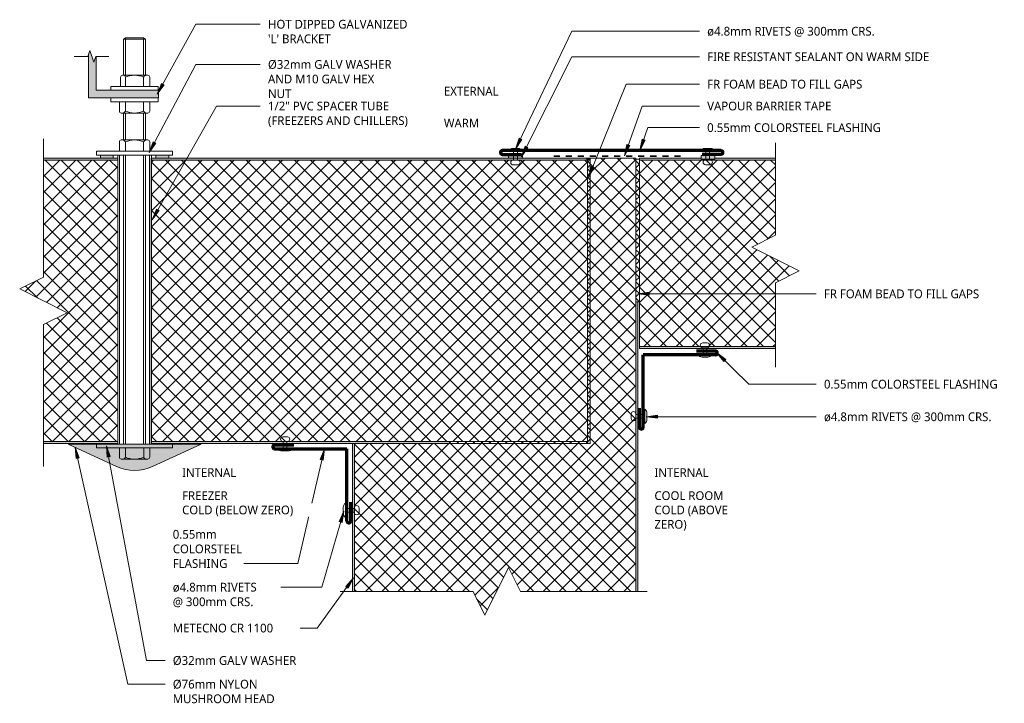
# Model space of a CAD drawing. Header units: millimetres. Extents: x 54 to 572, y -154 to 205.
import ezdxf

# ---------------------------------------------------------------- set-up
doc = ezdxf.new("R2010")
doc.units = ezdxf.units.MM
doc.linetypes.add('Dash', pattern=[6.35, 3.175, -3.175])
for name, color, linetype, lineweight in [('A-DETL', 90, 'Continuous', 13), ('A-DETL-GENF', 92, 'Continuous', 13), ('A-DETL-GENF-HDLN', 1, 'Dash', 13), ('G-ANNO-TEXT', 231, 'Continuous', 9)]:
    doc.layers.add(name, color=color, linetype=linetype, lineweight=lineweight)
doc.styles.add('Yu Gothic', font='Yu Gothic.ttf', dxfattribs={"height": 4.6})
doc.styles.add('Yu Gothic_B', font='Yu Gothic.ttf', dxfattribs={"height": 4.6})
pattern_1 = [(45, (0, 0), (-2.12132, 2.12132), []), (135, (0, 0), (-2.12132, -2.12132), [])]

# ---------------------------------------------------------------- blocks, each defined once
blk = doc.blocks.new('Fridge Freezer Panel_Vertical Section - 150mm-6019619-13 VERTICAL CORNER COOLROOM 2')
at = {"layer": 'A-DETL-GENF'}
h = blk.add_hatch(color=256, dxfattribs=at)
h.paths.add_polyline_path([(0, -150), (157, -150), (157, -149), (0, -149)])
h.paths.add_polyline_path([(0, -1), (229, -1), (229, 0), (0, 0)])
blk.add_hatch(color=256, dxfattribs=at).paths.add_polyline_path([(229, -1), (231, -1), (231, 0), (229, 0)])
h = blk.add_hatch(dxfattribs=at)
h.set_pattern_fill('FP_1', color=256, style=0, pattern_type=2)
h.set_pattern_definition([(45, (-122.944, -132.585), (-4.24264, 4.24264), []), (135, (-122.944, -132.585), (-4.24264, -4.24264), [])])
h.paths.add_polyline_path([(0, -149), (229.5, -149), (229.5, -1), (0, -1), (0, -54.62)])
for p, q in [((0, 0), (0, -1)), ((188.03, 0), (0, 0)), ((229, 0), (195.38, 0)), ((231, 0), (229, 0)), ((231, -1), (231, 0)), ((0, -1), (0, -149)), ((229, -1), (0, -1)), ((229, -1), (229.5, -1)), ((0, -149), (0, -150)), ((0, -149), (157, -149)), ((0, -150), (106, -150)), ((107, -150), (157, -150))]:
    blk.add_line(p, q, dxfattribs=at)
blk = doc.blocks.new('Fridge Freezer Panel_Vertical Section - 150mm-6019458-13 VERTICAL CORNER COOLROOM 2')
at = {"layer": 'A-DETL-GENF'}
h = blk.add_hatch(dxfattribs=at)
h.set_pattern_fill('FP_3', color=256, style=0, pattern_type=2)
h.set_pattern_definition([(45, (-5.371, 17.415), (-4.24264, 4.24264), []), (135, (-5.371, 17.415), (-4.24264, -4.24264), [])])
h.paths.add_polyline_path([(100, 1), (100, 149), (60.96, 149), (60.96, 87.5), (48.46, 81.25), (73.46, 68.75), (60.96, 62.5), (60.96, 1), (73.46, 1)])
h = blk.add_hatch(color=256, dxfattribs=at)
h.paths.add_polyline_path([(100, 0), (100, 1), (60.96, 1), (60.96, 0)])
h.paths.add_polyline_path([(100, 149), (100, 150), (60.96, 150), (60.96, 149)])
for p, q in [((100, 150), (60.96, 150)), ((100, 149), (60.96, 149)), ((100, 149), (100, 150)), ((100, 149), (100, 1)), ((60.96, 1), (100, 1)), ((60.96, 0), (100, 0))]:
    blk.add_line(p, q, dxfattribs=at)
at = {"layer": 'A-DETL-GENF-HDLN'}
blk.add_line((100, 0), (100, 1), dxfattribs=at)
blk = doc.blocks.new('Fridge Freezer Panel_Vertical Section - 100mm-6019891-13 VERTICAL CORNER COOLROOM 2')
at = {"layer": 'A-DETL-GENF'}
h = blk.add_hatch(color=256, dxfattribs=at)
h.paths.add_polyline_path([(71.51, 0), (71.51, 1), (0, 1), (0, 0)])
h.paths.add_polyline_path([(71.51, 99), (71.51, 100), (39.71, 100), (39.71, 99.49), (32.36, 99.51), (32.36, 100), (0, 100), (0, 99), (39.71, 99)])
h = blk.add_hatch(dxfattribs=at)
h.set_pattern_fill('FP_4', color=256, style=0, pattern_type=2)
h.set_pattern_definition([(45, (-379.821, -32.585), (-4.24264, 4.24264), []), (135, (-379.821, -32.585), (-4.24264, -4.24264), [])])
h.paths.add_polyline_path([(71.51, 1), (71.51, 34.51), (84.01, 40.76), (59.01, 53.26), (71.51, 59.51), (71.51, 99), (0, 99), (0, 1), (59.01, 1)])
for p, q in [((32.36, 100), (0, 100)), ((0, 100), (0, 99.51)), ((71.51, 99), (0, 99)), ((71.51, 100), (39.71, 100)), ((0, 24.51), (0, 1)), ((0, 1), (0, 0)), ((0, 1), (71.51, 1)), ((0, 0), (71.51, 0))]:
    blk.add_line(p, q, dxfattribs=at)
blk = doc.blocks.new('Pop Rivets - Rivet-5882636-13 VERTICAL CORNER COOLROOM 2')
at = {"layer": 'A-DETL-GENF'}
for p, q in [((3.77, 0), (-3.77, 0)), ((-1.5, 1.16), (1.5, 1.16)), ((-1, -3.76), (-1, 0)), ((1, -3.76), (1, 0)), ((1.17, -3.76), (-1.24, -3.76)), ((-1.24, -6.26), (1.17, -6.26))]:
    blk.add_line(p, q, dxfattribs=at)
for centre, radius, start, end in [((-1.5, -1.65), 2.8, 90, 144), ((1.5, -1.65), 2.8, 36, 90), ((-1.24, -5.01), 1.25, 90, 270), ((1.17, -5.01), 1.25, 270, 90)]:
    blk.add_arc(centre, radius, start, end, dxfattribs=at)
blk = doc.blocks.new('Break Line _M_ - Break Line _M_-6019191-13 VERTICAL CORNER COOLROOM 2')
at = {"layer": 'A-DETL-GENF'}
for p, q in [((6.25, 12.5), (-6.25, -12.5)), ((12.5, 0), (6.25, 12.5)), ((-12.5, 0), (-85.17, 0)), ((-6.25, -12.5), (-12.5, 0)), ((87.07, 0), (12.5, 0))]:
    blk.add_line(p, q, dxfattribs=at)
blk = doc.blocks.new('Pop Rivets - Rivet-5882635-13 VERTICAL CORNER COOLROOM 2')
at = {"layer": 'A-DETL-GENF'}
for p, q in [((-1.24, 7.39), (1.17, 7.39)), ((1.17, 4.89), (-1.24, 4.89)), ((-1, 4.89), (-1, 0)), ((1, 4.89), (1, 0)), ((3.77, 0), (-3.77, 0)), ((-1.5, -1.16), (1.5, -1.16))]:
    blk.add_line(p, q, dxfattribs=at)
for centre, radius, start, end in [((-1.24, 6.14), 1.25, 90, 270), ((1.17, 6.14), 1.25, 270, 90), ((-1.5, 1.65), 2.8, 216, 270), ((1.5, 1.65), 2.8, 270, 324)]:
    blk.add_arc(centre, radius, start, end, dxfattribs=at)
blk = doc.blocks.new('Pop Rivets - Rivet-5586671-13 VERTICAL CORNER COOLROOM 2')
at = {"layer": 'A-DETL-GENF'}
for p, q in [((3.77, 0), (-3.77, 0)), ((-1.5, 1.16), (1.5, 1.16)), ((-1, -5.01), (-1, 0)), ((1, -5.01), (1, 0)), ((1.17, -5.01), (-1.24, -5.01)), ((-1.24, -7.51), (1.17, -7.51))]:
    blk.add_line(p, q, dxfattribs=at)
for centre, radius, start, end in [((-1.5, -1.65), 2.8, 90, 144), ((1.5, -1.65), 2.8, 36, 90), ((-1.24, -6.26), 1.25, 90, 270), ((1.17, -6.26), 1.25, 270, 90)]:
    blk.add_arc(centre, radius, start, end, dxfattribs=at)
blk = doc.blocks.new('Break Line _M_ - Break Line _M_-6020010-13 VERTICAL CORNER COOLROOM 2')
at = {"layer": 'A-DETL-GENF'}
for p, q in [((6.25, 12.5), (-6.25, -12.5)), ((12.5, 0), (6.25, 12.5)), ((-12.5, 0), (-56.83, 0)), ((-6.25, -12.5), (-12.5, 0)), ((61.16, 0), (12.5, 0))]:
    blk.add_line(p, q, dxfattribs=at)
blk = doc.blocks.new('Nylon Mushroom Head with 40mm Washer and M10 ZP Hex Nut - Nylon Mushroom Head plus-6019518-13 VERTICAL CORNER COOLROOM 2')
at = {"layer": 'A-DETL-GENF'}
for p, q in [((-183.91, -11.68), (-183.91, 28.32)), ((-183.91, 28.32), (-181.97, 28.32)), ((-181.97, 28.32), (-181.97, -11.68)), ((-30.03, -11.68), (-30.03, 28.32)), ((-30.03, 28.32), (-27.94, 28.32)), ((-27.94, 28.32), (-27.94, -11.68)), ((-2.1, 20.82), (-2.1, -4.18)), ((0, 20.82), (-2.1, 20.82)), ((4, 20.82), (6.1, 20.82)), ((6.1, 20.82), (6.1, -4.18)), ((-183.91, 16.32), (-188.91, 16.32)), ((-181.97, 17.19), (-30.03, 17.19)), ((-30.03, 16.19), (-181.97, 16.19)), ((-27.94, 16.32), (-23.1, 16.32)), ((-2.1, 16.32), (-6.94, 16.32)), ((6.1, 15.69), (10.94, 15.69)), ((-189.91, 1.32), (-189.91, 15.32)), ((-183.91, 13.12), (-188.91, 13.12)), ((-30.03, 14.12), (-181.97, 14.12)), ((-30.03, 13.08), (-181.97, 13.08)), ((-23.1, 13.08), (-27.94, 13.08)), ((-22.1, 1.32), (-22.1, 15.32)), ((-7.94, 14.12), (-22.1, 14.12)), ((-7.94, 13.08), (-22.1, 13.08)), ((-7.94, 1.32), (-7.94, 15.32)), ((-6.94, 13.08), (-2.1, 13.08)), ((10.94, 13.08), (6.1, 13.08)), ((11.94, 1.32), (11.94, 14.69)), ((11.94, 14.12), (30.87, 14.12)), ((11.94, 13.08), (31.57, 13.08)), ((30.87, 2.51), (30.87, 14.12)), ((30.87, 14.12), (31.57, 13.08)), ((31.57, 13.08), (31.57, 3.55)), ((-183.91, 3.51), (-188.91, 3.51)), ((-183.91, 0.32), (-188.91, 0.32)), ((-30.03, 3.56), (-181.97, 3.56)), ((-30.03, 2.51), (-181.97, 2.51)), ((-30.03, 0.44), (-181.97, 0.44)), ((-23.1, 3.56), (-27.94, 3.56)), ((-27.94, 0.32), (-23.1, 0.32)), ((-7.94, 3.56), (-22.1, 3.56)), ((-7.94, 2.51), (-22.1, 2.51)), ((-6.94, 3.56), (-2.1, 3.56)), ((-2.1, 0.32), (-6.94, 0.32)), ((10.94, 3.55), (6.1, 3.55)), ((6.1, 0.32), (10.94, 0.32)), ((31.57, 3.55), (11.94, 3.55)), ((11.94, 2.51), (30.87, 2.51)), ((30.87, 2.51), (31.57, 3.55)), ((-30.03, -0.56), (-181.97, -0.56)), ((-2.1, -4.18), (0, -4.18)), ((6.1, -4.18), (4, -4.18)), ((-181.97, -11.68), (-183.91, -11.68)), ((-27.94, -11.68), (-30.03, -11.68))]:
    blk.add_line(p, q, dxfattribs=at)
for centre, radius, start, end in [((-188.91, 15.32), 1, 90, 180), ((-23.1, 15.32), 1, 0, 90), ((-6.94, 15.32), 1, 90, 180), ((10.94, 14.69), 1, 360, 90), ((-188.15, 14.72), 1.77, 174.3188, 244.5604), ((-177.96, 8.32), 11.95, 156.2897, 203.7103), ((-23.91, 14.7), 1.81, 296.6564, 0.4363), ((-33.8, 8.32), 11.72, 336.0389, 23.9611), ((-6.12, 14.7), 1.81, 179.4048, 243.3459), ((3.88, 8.32), 11.82, 156.2615, 203.7385), ((10.6, 14.39), 1.35, 284.4434, 7.7625), ((0.09, 8.32), 11.85, 336.2919, 23.7081), ((-188.14, 1.91), 1.77, 115.6862, 183.7952), ((-188.91, 1.32), 1, 180, 270), ((-23.91, 1.94), 1.81, 358.7347, 63.3636), ((-23.1, 1.32), 1, 270, 0), ((-6.13, 1.94), 1.81, 116.5252, 183.0793), ((-6.94, 1.32), 1, 180, 270), ((10.16, 1.94), 1.79, 351.4639, 64.4528), ((10.94, 1.32), 1, 270, 0)]:
    blk.add_arc(centre, radius, start, end, dxfattribs=at)
blk = doc.blocks.new('Break Line _M_ - Break Line _M_-5881935-13 VERTICAL CORNER COOLROOM 2')
at = {"layer": 'A-DETL-GENF'}
for p, q in [((-9.32, 0), (-2.06, 0)), ((-2.06, 0), (-1.03, 3.04)), ((-1.03, 3.04), (1.03, -3.04)), ((1.03, -3.04), (2.06, 0)), ((2.06, 0), (8.92, 0))]:
    blk.add_line(p, q, dxfattribs=at)
blk = doc.blocks.new('Pop Rivets - Rivet-5853179-13 VERTICAL CORNER COOLROOM 2')
at = {"layer": 'A-DETL-GENF'}
for p, q in [((-1.24, 6.26), (1.17, 6.26)), ((1.17, 3.76), (-1.24, 3.76)), ((-1, 3.76), (-1, 0)), ((1, 3.76), (1, 0)), ((3.77, 0), (-3.77, 0)), ((-1.5, -1.16), (1.5, -1.16))]:
    blk.add_line(p, q, dxfattribs=at)
for centre, radius, start, end in [((-1.24, 5.01), 1.25, 90, 270), ((1.17, 5.01), 1.25, 270, 90), ((-1.5, 1.65), 2.8, 216, 270), ((1.5, 1.65), 2.8, 270, 324)]:
    blk.add_arc(centre, radius, start, end, dxfattribs=at)
blk = doc.blocks.new('Pop Rivets - Rivet-5915213-13 VERTICAL CORNER COOLROOM 2')
at = {"layer": 'A-DETL-GENF'}
for p, q in [((3.77, 0), (-3.77, 0)), ((-1.5, 1.16), (1.5, 1.16)), ((-1, -4.65), (-1, 0)), ((1, -4.65), (1, 0)), ((1.17, -4.65), (-1.24, -4.65)), ((-1.24, -7.15), (1.17, -7.15))]:
    blk.add_line(p, q, dxfattribs=at)
for centre, radius, start, end in [((-1.5, -1.65), 2.8, 90, 144), ((1.5, -1.65), 2.8, 36, 90), ((-1.24, -5.9), 1.25, 90, 270), ((1.17, -5.9), 1.25, 270, 90)]:
    blk.add_arc(centre, radius, start, end, dxfattribs=at)
blk = doc.blocks.new('Break Line _M_ - Break Line _M_-6020078-13 VERTICAL CORNER COOLROOM 2')
at = {"layer": 'A-DETL-GENF'}
for p, q in [((6.25, 12.5), (-6.25, -12.5)), ((12.5, 0), (6.25, 12.5)), ((-12.5, 0), (-82.37, 0)), ((-6.25, -12.5), (-12.5, 0)), ((79.06, 0), (12.5, 0))]:
    blk.add_line(p, q, dxfattribs=at)
blk = doc.blocks.new('Pop Rivets - Rivet-6067069-13 VERTICAL CORNER COOLROOM 2')
at = {"layer": 'A-DETL-GENF'}
for p, q in [((-1.24, 7.14), (1.17, 7.14)), ((1.17, 4.64), (-1.24, 4.64)), ((-1, 4.64), (-1, 0)), ((1, 4.64), (1, 0)), ((3.77, 0), (-3.77, 0)), ((-1.5, -1.16), (1.5, -1.16))]:
    blk.add_line(p, q, dxfattribs=at)
for centre, radius, start, end in [((-1.24, 5.89), 1.25, 90, 270), ((1.17, 5.89), 1.25, 270, 90), ((-1.5, 1.65), 2.8, 216, 270), ((1.5, 1.65), 2.8, 270, 324)]:
    blk.add_arc(centre, radius, start, end, dxfattribs=at)

msp = doc.modelspace()

# ---------------------------------------------------------------- hatches: boundary and pattern name
at = {"layer": 'A-DETL-GENF'}
for points in [[(126.75, 164.29), (126.75, 168.29), (94.05, 168.29), (94.05, 186.13), (93.81, 186.13), (92.78, 183.09), (90.72, 189.17), (90.05, 187.2), (90.05, 164.29)], [(102.97, 132.59), (102.97, 134.26), (96.27, 134.26), (96.27, 132.59)], [(125.52, 132.59), (132.23, 132.59), (132.23, 134.26), (125.52, 134.26)], [(318.32, 132.59), (318.32, 134.59), (310.98, 134.59), (310.98, 132.59)], [(419.53, 132.08), (419.53, 134.08), (412.19, 134.08), (412.19, 132.08)], [(114.25, -31.54), (116.68, -31.41), (119.09, -31.02), (121.43, -30.37), (123.72, -29.46), (149.25, -17.68), (79.25, -17.68), (104.78, -29.46), (107.06, -30.37), (109.4, -31.02), (111.81, -31.41)]]:
    msp.add_hatch(color=9, dxfattribs=at).paths.add_polyline_path(points)
h = msp.add_hatch(dxfattribs=at)
h.set_pattern_fill('FP_5', color=253, style=0, pattern_type=2)
h.set_pattern_definition([(45, (0, 0), (-4.24264, 4.24264), []), (135, (0, 0), (-4.24264, -4.24264), [])])
h.paths.add_polyline_path([(298.51, -107.67), (311.01, -82.67), (317.26, -95.17), (377.94, -95.17), (377.94, 132.59), (353.94, 132.59), (353.94, -17.41), (229.94, -17.41), (229.94, -95.17), (292.26, -95.17)])
h = msp.add_hatch(dxfattribs=at)
h.set_pattern_fill('FP_2', color=252, style=0, pattern_type=2)
h.set_pattern_definition(pattern_1)
h.paths.add_polyline_path([(279.94, -17.41), (353.94, -17.41), (353.94, 131.59), (352.45, 131.59), (352.45, -16.41), (279.94, -16.41)])
h = msp.add_hatch(dxfattribs=at)
h.set_pattern_fill('FP_2', color=252, style=0, pattern_type=2)
h.set_pattern_definition(pattern_1)
h.paths.add_polyline_path([(377.94, 57.09), (379.82, 57.09), (379.82, 132.09), (377.94, 132.09), (377.94, 77.97)])
h = msp.add_hatch(color=8, dxfattribs=at)
h.paths.add_polyline_path([(229.94, -95.17), (229.94, -17.41), (228.94, -17.41), (228.94, -95.17), (229.85, -95.17)])
h.paths.add_polyline_path([(378.07, -95.17), (378.94, -95.17), (378.94, 57.09), (377.94, 57.09), (377.94, -95.17)])
at = {"layer": 'G-ANNO-TEXT'}
for points in [[(126.22, 166.31), (129.8, 171.18), (128.42, 171.95)], [(121.91, 135.54), (125.42, 140.47), (124.02, 141.21)], [(314.62, 137.43), (317.91, 142.51), (316.49, 143.19)], [(380.04, 136.67), (382.77, 142.07), (381.28, 142.6)], [(317.75, 133.31), (321.15, 138.31), (319.74, 139.02)], [(371.98, 133.89), (374.72, 139.28), (373.24, 139.81)], [(353, 122.48), (355.98, 127.75), (354.51, 128.34)], [(123.47, 100.26), (127.11, 105.09), (125.74, 105.87)], [(379, 61.3), (385, 60.51), (385, 62.09)], [(420.38, 30.44), (424.11, 25.68), (425.22, 26.81)], [(383.3, -3.34), (389.3, -4.13), (389.3, -2.55)], [(83.08, -19.29), (83.61, -25.32), (85.15, -24.98)], [(99.56, -18.55), (99.87, -24.59), (101.43, -24.31)], [(214.07, -20.16), (211.95, -25.83), (213.49, -26.18)], [(224.26, -52.92), (221.85, -58.47), (223.37, -58.91)], [(229.48, -88.11), (225.3, -92.5), (226.58, -93.43)]]:
    msp.add_hatch(color=7, dxfattribs=at).paths.add_polyline_path(points)

# ---------------------------------------------------------------- linework, layer by layer
at = {"layer": 'A-DETL'}
for p, q in [((90.05, 187.2), (90.05, 164.29)), ((94.05, 168.29), (94.05, 186.13)), ((126.75, 168.29), (94.05, 168.29)), ((126.75, 164.29), (126.75, 168.29)), ((90.05, 164.29), (126.75, 164.29)), ((102.97, 134.26), (96.27, 134.26)), ((96.27, 134.26), (96.27, 132.59)), ((102.97, 132.59), (102.97, 134.26)), ((125.52, 134.26), (125.52, 132.59)), ((132.23, 134.26), (125.52, 134.26)), ((132.23, 132.59), (132.23, 134.26)), ((310.98, 134.59), (310.98, 132.59)), ((318.32, 134.59), (310.98, 134.59)), ((310.98, 132.59), (318.32, 132.59)), ((318.32, 132.59), (318.32, 134.59)), ((353.94, 131.59), (352.45, 131.59)), ((352.45, 131.59), (352.45, -16.41)), ((377.94, 132.59), (353.94, 132.59)), ((353.94, 132.59), (353.94, -17.41)), ((353.94, -17.41), (353.94, 131.59)), ((377.94, -95.17), (377.94, 132.59)), ((377.94, 132.09), (377.94, 57.09)), ((379.82, 132.09), (377.94, 132.09)), ((379.82, 57.09), (379.82, 132.09)), ((419.53, 134.08), (412.19, 134.08)), ((412.19, 134.08), (412.19, 132.08)), ((412.19, 132.08), (419.53, 132.08)), ((419.53, 132.08), (419.53, 134.08)), ((378.94, 57.09), (377.94, 57.09)), ((377.94, 57.09), (377.94, -95.17)), ((378.94, 57.09), (379.82, 57.09)), ((378.94, -95.17), (378.94, 57.09)), ((149.25, -17.68), (79.25, -17.68)), ((79.25, -17.68), (104.78, -29.46)), ((123.72, -29.46), (149.25, -17.68)), ((229.94, -17.41), (228.94, -17.41)), ((228.94, -17.41), (228.94, -95.17)), ((229.94, -95.17), (229.94, -17.41)), ((353.94, -17.41), (229.94, -17.41)), ((229.94, -17.41), (229.94, -95.17)), ((352.45, -16.41), (279.94, -16.41)), ((279.94, -16.41), (279.94, -17.41)), ((279.94, -17.41), (353.94, -17.41))]:
    msp.add_line(p, q, dxfattribs=at)
at = {"layer": 'A-DETL', "lineweight": 70}
for p, q in [((347.72, 136.59), (307.72, 136.59)), ((422.72, 136.59), (347.72, 136.59)), ((307.72, 134.59), (317.72, 134.59)), ((422.72, 134.59), (412.72, 134.59)), ((419.76, 31.22), (409.76, 31.22)), ((381.76, -8.78), (381.76, 29.22)), ((419.76, 29.22), (381.76, 29.22)), ((379.76, -8.78), (379.76, 1.22)), ((187.96, -18.17), (197.96, -18.17)), ((187.96, -20.17), (225.96, -20.17)), ((225.96, -58.17), (225.96, -20.17)), ((227.96, -58.17), (227.96, -48.17))]:
    msp.add_line(p, q, dxfattribs=at)
at = {"layer": 'A-DETL', "linetype": 'Dash', "lineweight": 35}
msp.add_line((334.72, 133.65), (402.22, 133.65), dxfattribs=at)
at = {"layer": 'A-DETL', "lineweight": 70}
for centre, start, end in [((307.72, 135.59), 90, 270), ((422.72, 135.59), 270, 90), ((419.76, 30.22), 270, 90), ((380.76, -8.78), 180, 360), ((187.96, -19.17), 90, 270), ((226.96, -58.17), 180, 0)]:
    msp.add_arc(centre, 1, start, end, dxfattribs=at)
at = {"layer": 'A-DETL'}
msp.add_arc((114.25, -8.95), 22.6, 245.2249, 294.7751, dxfattribs=at)
at = {"layer": 'G-ANNO-TEXT', "color": 7}
for p, q in [((126.22, 166.31), (146.42, 203.04)), ((146.42, 203.04), (180.36, 203.04)), ((314.62, 137.43), (344.16, 199.36)), ((344.16, 199.36), (411.37, 199.36)), ((121.91, 135.54), (146.42, 181.9)), ((146.42, 181.9), (180.36, 181.9)), ((317.75, 133.31), (344.16, 185.94)), ((344.16, 185.94), (411.37, 185.94)), ((128.42, 171.95), (126.22, 166.31)), ((126.22, 166.31), (129.8, 171.18)), ((129.8, 171.18), (128.42, 171.95)), ((353, 122.48), (372.79, 171.53)), ((372.79, 171.53), (411.37, 171.53)), ((123.47, 100.26), (157.36, 160.04)), ((157.36, 160.04), (180.36, 160.04)), ((371.98, 133.89), (381.24, 160.04)), ((381.24, 160.04), (411.37, 160.04)), ((380.04, 136.67), (384.25, 148.68)), ((384.25, 148.68), (411.37, 148.68)), ((124.02, 141.21), (121.91, 135.54)), ((121.91, 135.54), (125.42, 140.47)), ((125.42, 140.47), (124.02, 141.21)), ((316.49, 143.19), (314.62, 137.43)), ((314.62, 137.43), (317.91, 142.51)), ((317.91, 142.51), (316.49, 143.19)), ((381.28, 142.6), (380.04, 136.67)), ((380.04, 136.67), (382.77, 142.07)), ((382.77, 142.07), (381.28, 142.6)), ((319.74, 139.02), (317.75, 133.31)), ((317.75, 133.31), (321.15, 138.31)), ((321.15, 138.31), (319.74, 139.02)), ((373.24, 139.81), (371.98, 133.89)), ((371.98, 133.89), (374.72, 139.28)), ((374.72, 139.28), (373.24, 139.81)), ((354.51, 128.34), (353, 122.48)), ((353, 122.48), (355.98, 127.75)), ((355.98, 127.75), (354.51, 128.34)), ((125.74, 105.87), (123.47, 100.26)), ((123.47, 100.26), (127.11, 105.09)), ((127.11, 105.09), (125.74, 105.87)), ((385, 62.09), (379, 61.3)), ((379, 61.3), (385, 60.51)), ((379, 61.3), (472.78, 61.3)), ((385, 60.51), (385, 62.09)), ((420.38, 30.44), (424.11, 25.68)), ((425.22, 26.81), (420.38, 30.44)), ((420.38, 30.44), (437.37, 13.8)), ((424.11, 25.68), (425.22, 26.81)), ((437.37, 13.8), (472.78, 13.8)), ((389.3, -2.55), (383.3, -3.34)), ((383.3, -3.34), (389.3, -4.13)), ((383.3, -3.34), (472.78, -3.34)), ((389.3, -4.13), (389.3, -2.55)), ((83.08, -19.29), (83.61, -25.32)), ((85.15, -24.98), (83.08, -19.29)), ((83.08, -19.29), (110.66, -143.93)), ((99.56, -18.55), (99.87, -24.59)), ((101.43, -24.31), (99.56, -18.55)), ((99.56, -18.55), (120.5, -131.47)), ((214.07, -20.16), (200.17, -80.49)), ((214.07, -20.16), (211.95, -25.83)), ((213.49, -26.18), (214.07, -20.16)), ((83.61, -25.32), (85.15, -24.98)), ((99.87, -24.59), (101.43, -24.31)), ((211.95, -25.83), (213.49, -26.18)), ((224.26, -52.92), (212.78, -92.93)), ((224.26, -52.92), (221.85, -58.47)), ((223.37, -58.91), (224.26, -52.92)), ((221.85, -58.47), (223.37, -58.91)), ((181.04, -80.49), (168.17, -80.49)), ((200.17, -80.49), (181.04, -80.49)), ((185.69, -92.93), (184.31, -92.93)), ((212.78, -92.93), (185.69, -92.93)), ((229.48, -88.11), (210.27, -114.43)), ((229.48, -88.11), (225.3, -92.5)), ((225.3, -92.5), (226.58, -93.43)), ((226.58, -93.43), (229.48, -88.11)), ((192.79, -114.43), (192.65, -114.43)), ((210.27, -114.43), (192.79, -114.43)), ((120.5, -131.47), (130.28, -131.47)), ((110.66, -143.93), (130.28, -143.93))]:
    msp.add_line(p, q, dxfattribs=at)

# ---------------------------------------------------------------- block references
at = {"layer": 'A-DETL-GENF'}
for name, p, rotation in [('Nylon Mushroom Head with 40mm Washer and M10 ZP Hex Nut - Nylon Mushroom Head plus-6019518-13 VERTICAL CORNER COOLROOM 2', (122.56, 164.29), 89.99999999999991), ('Break Line _M_ - Break Line _M_-6019191-13 VERTICAL CORNER COOLROOM 2', (66.33, 57.59), 270.0000000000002), ('Break Line _M_ - Break Line _M_-6020010-13 VERTICAL CORNER COOLROOM 2', (451.33, 79.59), 90.00000000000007), ('Pop Rivets - Rivet-5882635-13 VERTICAL CORNER COOLROOM 2', (415.69, 136.59), 180), ('Pop Rivets - Rivet-5915213-13 VERTICAL CORNER COOLROOM 2', (382.6, -3.12), 270.0000000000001), ('Pop Rivets - Rivet-5882636-13 VERTICAL CORNER COOLROOM 2', (193.42, -20.17), 180), ('Pop Rivets - Rivet-6067069-13 VERTICAL CORNER COOLROOM 2', (225.18, -52.51), 269.9999999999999)]:
    msp.add_blockref(name, p, dxfattribs=dict(at, rotation=rotation))
for name, p in [('Break Line _M_ - Break Line _M_-5881935-13 VERTICAL CORNER COOLROOM 2', (91.75, 186.13)), ('Pop Rivets - Rivet-5586671-13 VERTICAL CORNER COOLROOM 2', (314.59, 136.59)), ('Fridge Freezer Panel_Vertical Section - 150mm-6019458-13 VERTICAL CORNER COOLROOM 2', (5.37, -17.41)), ('Fridge Freezer Panel_Vertical Section - 150mm-6019619-13 VERTICAL CORNER COOLROOM 2', (122.94, 132.59)), ('Fridge Freezer Panel_Vertical Section - 100mm-6019891-13 VERTICAL CORNER COOLROOM 2', (379.82, 32.59)), ('Pop Rivets - Rivet-5853179-13 VERTICAL CORNER COOLROOM 2', (414.3, 29.22)), ('Break Line _M_ - Break Line _M_-6020078-13 VERTICAL CORNER COOLROOM 2', (304.76, -95.17))]:
    msp.add_blockref(name, p, dxfattribs=at)

# ---------------------------------------------------------------- texts
at = {"layer": 'G-ANNO-TEXT', "color": 7, "char_height": 4.6, "attachment_point": 1, "bg_fill": 3, "box_fill_scale": 1.25, "bg_fill_color": 9, "bg_fill_true_color": 13158600, "bg_fill_transparency": 0}
for s, insert, width, style in [('HOT DIPPED GALVANIZED ', (184.42, 205.34), 93.4768, 'Yu Gothic'), ("'L' BRACKET", (184.42, 197.67), 42.9704, 'Yu Gothic'), ('ø4.8mm RIVETS @ 300mm CRS.', (415.43, 201.66), 106.7848, 'Yu Gothic'), ('FIRE RESISTANT SEALANT ON WARM SIDE', (415.43, 188.24), 148.1518, 'Yu Gothic'), ('Ø32mm GALV WASHER ', (184.42, 184.2), 81.6118, 'Yu Gothic'), ('AND M10 GALV HEX ', (184.42, 176.53), 71.9915, 'Yu Gothic'), ('FR FOAM BEAD TO FILL GAPS', (415.43, 173.83), 104.059, 'Yu Gothic'), ('NUT', (184.42, 168.85), 15.2321, 'Yu Gothic'), ('EXTERNAL', (276.94, 170.15), 39.1223, 'Yu Gothic_B'), ('VAPOUR BARRIER TAPE', (415.43, 162.34), 82.7341, 'Yu Gothic'), ('WARM', (276.94, 153.35), 23.4093, 'Yu Gothic_B'), ('0.55mm COLORSTEEL FLASHING', (415.43, 150.98), 113.6793, 'Yu Gothic'), ('FR FOAM BEAD TO FILL GAPS', (476.84, 63.6), 104.059, 'Yu Gothic'), ('0.55mm COLORSTEEL FLASHING', (476.84, 16.1), 113.6793, 'Yu Gothic'), ('ø4.8mm RIVETS @ 300mm CRS.', (476.84, -1.04), 106.7848, 'Yu Gothic'), ('INTERNAL', (387.68, -30.38), 37.3586, 'Yu Gothic_B'), ('FREEZER', (139.25, -42.51), 33.1899, 'Yu Gothic_B'), ('COOL ROOM', (387.68, -42.51), 45.3755, 'Yu Gothic_B'), ('0.55mm ', (134.34, -62.84), 28.5401, 'Yu Gothic'), ('COLORSTEEL ', (134.34, -70.51), 49.0633, 'Yu Gothic'), ('FLASHING', (134.34, -78.19), 36.0759, 'Yu Gothic'), ('ø4.8mm RIVETS ', (134.34, -90.63), 55.6371, 'Yu Gothic'), ('@ 300mm CRS.', (134.34, -98.31), 51.1477, 'Yu Gothic'), ('METECNO CR 1100', (134.34, -112.13), 65.7384, 'Yu Gothic'), ('Ø32mm GALV WASHER ', (134.34, -129.17), 81.6118, 'Yu Gothic'), ('Ø76mm NYLON ', (134.34, -141.63), 55.1561, 'Yu Gothic'), ('MUSHROOM HEAD', (134.34, -149.31), 65.8987, 'Yu Gothic')]:
    msp.add_mtext(s, dxfattribs=dict(at, insert=insert, width=width, style=style))

# ---------------------------------------------------------------- next in the draw order: texts
for s, insert, width, style in [('1/2" PVC SPACER TUBE ', (184.42, 162.34), 84.6582, 'Yu Gothic'), ('INTERNAL', (139.25, -30.38), 37.3586, 'Yu Gothic_B'), ('COLD (BELOW ZERO)', (139.25, -50.05), 76.6413, 'Yu Gothic_B'), ('COLD (ABOVE ', (387.68, -50.05), 52.9114, 'Yu Gothic_B')]:
    msp.add_mtext(s, dxfattribs=dict(at, insert=insert, width=width, style=style))

# ---------------------------------------------------------------- next in the draw order: texts
for s, insert, width, style in [('(FREEZERS AND CHILLERS)', (184.42, 154.67), 96.5232, 'Yu Gothic'), ('ZERO)', (387.68, -57.59), 22.6076, 'Yu Gothic_B')]:
    msp.add_mtext(s, dxfattribs=dict(at, insert=insert, width=width, style=style))

doc.saveas('drawing.dxf')
